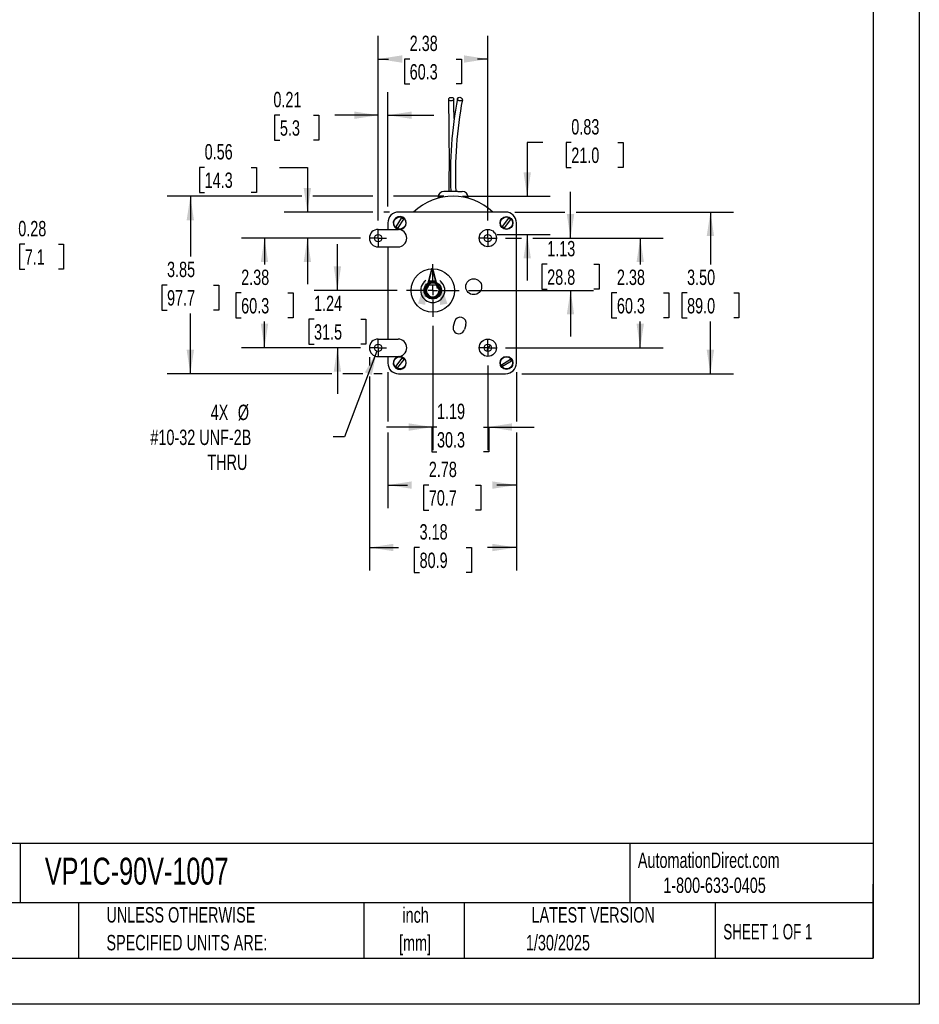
# Model space of a CAD drawing. Header units: inches. Extents: x 0 to 44, y 0 to 34.
# Tile 5 of 6: x 24.5 to 44, y 0 to 21.3. Entities that reach past the tile are written whole.
import ezdxf

# ---------------------------------------------------------------- set-up
doc = ezdxf.new("R2010")
doc.units = ezdxf.units.IN
doc.header["$LTSCALE"] = 4
doc.header["$MEASUREMENT"] = 0
doc.linetypes.add('CENTERX2', pattern=[0.8, 0.5, -0.1, 0.1, -0.1])
doc.layers.add('CENTER', color=40, linetype='CENTERX2')
doc.layers.add('DIMENSIONS', color=140, linetype='Continuous', lineweight=25)
doc.layers.add('TEXT', color=140, linetype='Continuous', lineweight=25)
doc.styles.add('SLDTEXTSTYLE0', font='TXT', dxfattribs={"width": 0.7})
doc.styles.add('SLDTEXTSTYLE1', font='TXT', dxfattribs={"width": 0.65})
doc.dimstyles.new('SLDDIMSTYLE0', dxfattribs={"dimtxt": 0.339844, "dimasz": 0.52, "dimexe": 0, "dimexo": 0.0625, "dimgap": 0.084961, "dimtad": 0, "dimtih": 1, "dimtoh": 1, "dimrnd": 1e-09, "dimzin": 12, "dimdsep": 46, "dimtxsty": 'SLDTEXTSTYLE0', "dimsah": 1, "dimcen": 0.09, "dimadec": 0, "dimazin": 3, "dimtfac": 1, "dimtofl": 0, "dimtmove": 0, "dimatfit": 3, "dimfxl": 0, "dimfrac": 2, "dimtolj": 1, "dimtzin": 12, "dimarcsym": 0})
doc.dimstyles.new('SLDDIMSTYLE1', dxfattribs={"dimtxt": 0.339844, "dimasz": 0.52, "dimexe": 0, "dimexo": 0.0625, "dimgap": 0.084961, "dimtad": 0, "dimtih": 1, "dimtoh": 1, "dimrnd": 1e-09, "dimzin": 12, "dimdsep": 46, "dimtxsty": 'SLDTEXTSTYLE0', "dimsah": 1, "dimcen": 0, "dimadec": 0, "dimazin": 3, "dimtfac": 1, "dimtofl": 0, "dimtmove": 0, "dimatfit": 3, "dimfxl": 0, "dimfrac": 2, "dimtolj": 1, "dimtzin": 12, "dimarcsym": 0})
doc.dimstyles.new('SLDDIMSTYLE2', dxfattribs={"dimtxt": 0.339844, "dimasz": 0.52, "dimexe": 0, "dimexo": 0.0625, "dimgap": 0.084961, "dimtad": 0, "dimtih": 1, "dimtoh": 1, "dimrnd": 1e-09, "dimzin": 12, "dimdsep": 46, "dimtxsty": 'SLDTEXTSTYLE0', "dimsah": 1, "dimcen": 0.09, "dimadec": 0, "dimazin": 3, "dimtfac": 1, "dimtmove": 0, "dimatfit": 0, "dimfxl": 0, "dimfrac": 2, "dimtolj": 1, "dimtzin": 12, "dimarcsym": 0})
doc.dimstyles.new('SLDDIMSTYLE3', dxfattribs={"dimtxt": 0.339844, "dimasz": 0.52, "dimexe": 0, "dimexo": 0.0625, "dimgap": 0.084961, "dimtad": 0, "dimtih": 1, "dimtoh": 1, "dimrnd": 1e-09, "dimdsep": 46, "dimtxsty": 'SLDTEXTSTYLE0', "dimsah": 1, "dimcen": 0.09, "dimadec": 0, "dimazin": 2, "dimtfac": 1, "dimtmove": 0, "dimatfit": 0, "dimfxl": 0, "dimfrac": 2, "dimtolj": 1, "dimtzin": 12, "dimarcsym": 0})
doc.dimstyles.new('SLDDIMSTYLE4', dxfattribs={"dimtxt": 0.339844, "dimasz": 0.52, "dimexe": 0, "dimexo": 0.0625, "dimgap": 0.084961, "dimtad": 0, "dimtih": 1, "dimtoh": 1, "dimrnd": 1e-09, "dimzin": 4, "dimdsep": 46, "dimtxsty": 'SLDTEXTSTYLE0', "dimsah": 1, "dimcen": 0.09, "dimadec": 0, "dimazin": 1, "dimtfac": 1, "dimtofl": 0, "dimtmove": 0, "dimatfit": 3, "dimfxl": 0, "dimfrac": 2, "dimtolj": 1, "dimtzin": 12, "dimarcsym": 0})
doc.dimstyles.new('SLDDIMSTYLE9', dxfattribs={"dimtxt": 0.339844, "dimasz": 0.52, "dimexe": 0, "dimexo": 0.0625, "dimgap": 0.084961, "dimtad": 0, "dimtih": 1, "dimtoh": 1, "dimlfac": 0.5, "dimrnd": 1e-09, "dimdsep": 46, "dimtxsty": 'SLDTEXTSTYLE0', "dimsah": 1, "dimcen": 0.09, "dimadec": 0, "dimazin": 2, "dimtfac": 1, "dimtmove": 0, "dimatfit": 0, "dimfxl": 0, "dimfrac": 2, "dimtolj": 1, "dimtzin": 12, "dimarcsym": 0})

# ---------------------------------------------------------------- blocks, each defined once
blk = doc.blocks.new('SW_NOTE_0_1')
at = {"layer": 'TEXT', "color": 0, "linetype": 'CENTERX2', "lineweight": 18, "char_height": 0.3333, "attachment_point": 2, "style": 'SLDTEXTSTYLE0'}
for s, insert in [('inch', (0.5, 0.43)), ('[mm]', (0.489, -0.172))]:
    blk.add_mtext(s, dxfattribs=dict(at, insert=insert))
blk = doc.blocks.new('SW_NOTE_0_2')
at = {"layer": 'TEXT', "color": 0, "linetype": 'CENTERX2', "lineweight": 18, "char_height": 0.33333, "attachment_point": 1, "style": 'SLDTEXTSTYLE0'}
for s, insert in [('UNLESS OTHERWISE', (0, 0.43)), ('SPECIFIED UNITS ARE:', (0, -0.172))]:
    blk.add_mtext(s, dxfattribs=dict(at, insert=insert))
blk = doc.blocks.new('_D')
at = {"layer": 'DIMENSIONS'}
for p, q in [((31.9, 16.595), (29.318, 16.595)), ((29.818, 16.595), (29.818, 16.024)), ((29.313, 15.407), (29.199, 15.407)), ((29.199, 15.407), (29.199, 14.867)), ((30.323, 15.407), (30.437, 15.407)), ((30.437, 15.407), (30.437, 14.867)), ((29.199, 14.867), (29.313, 14.867)), ((29.818, 14.22), (29.818, 14.791)), ((30.437, 14.867), (30.323, 14.867)), ((31.9, 14.22), (29.318, 14.22))]:
    blk.add_line(p, q, dxfattribs=at)
for points in [[(29.818, 16.595), (29.738, 16.075), (29.898, 16.075)], [(29.818, 14.22), (29.898, 14.74), (29.738, 14.74)]]:
    blk.add_solid(points, dxfattribs=at)
at = {"layer": 'DIMENSIONS', "char_height": 0.3333, "attachment_point": 1, "style": 'SLDTEXTSTYLE0'}
for s, insert in [('2.38', (29.313, 15.913)), ('60.3', (29.313, 15.297))]:
    blk.add_mtext(s, dxfattribs=dict(at, insert=insert))
blk = doc.blocks.new('_D_1')
at = {"layer": 'DIMENSIONS'}
for p, q in [((32.252, 14.145), (31.549, 12.288)), ((31.549, 12.288), (31.309, 12.288))]:
    blk.add_line(p, q, dxfattribs=at)
blk.add_solid([(32.252, 14.145), (31.993, 13.687), (32.143, 13.63)], dxfattribs=at)
at = {"layer": 'DIMENSIONS', "attachment_point": 1, "style": 'SLDTEXTSTYLE0'}
for s, insert, char_height in [('4X', (28.653, 12.988), 0.3333), ('%%c', (29.24, 12.988), 0.3333), ('#10-32 UNF-2B', (27.347, 12.447), 0.33333), ('THRU', (28.582, 11.907), 0.3333)]:
    blk.add_mtext(s, dxfattribs=dict(at, insert=insert, char_height=char_height))
blk = doc.blocks.new('_D_2')
at = {"layer": 'DIMENSIONS'}
for p, q in [((31.397, 15.462), (31.397, 16.462)), ((32.693, 15.462), (30.897, 15.462)), ((30.892, 14.841), (30.778, 14.841)), ((30.778, 14.841), (30.778, 14.301)), ((31.902, 14.841), (32.016, 14.841)), ((32.016, 14.841), (32.016, 14.301)), ((30.778, 14.301), (30.892, 14.301)), ((32.016, 14.301), (31.902, 14.301)), ((31.9, 14.22), (30.897, 14.22)), ((31.397, 14.22), (31.397, 13.22))]:
    blk.add_line(p, q, dxfattribs=at)
for points in [[(31.397, 15.462), (31.477, 15.982), (31.317, 15.982)], [(31.397, 14.22), (31.317, 13.7), (31.477, 13.7)]]:
    blk.add_solid(points, dxfattribs=at)
at = {"layer": 'DIMENSIONS', "char_height": 0.3333, "attachment_point": 1, "style": 'SLDTEXTSTYLE0'}
for s, insert in [('1.24', (30.892, 15.347)), ('31.5', (30.892, 14.73))]:
    blk.add_mtext(s, dxfattribs=dict(at, insert=insert))
blk = doc.blocks.new('_D_3')
at = {"layer": 'DIMENSIONS'}
for p, q in [((33.463, 14.692), (33.463, 12.003)), ((34.656, 13.839), (34.656, 12.003)), ((33.463, 12.503), (32.463, 12.503)), ((33.554, 12.503), (33.44, 12.503)), ((33.44, 12.503), (33.44, 11.963)), ((34.564, 12.503), (34.678, 12.503)), ((34.656, 12.503), (35.656, 12.503)), ((34.678, 12.503), (34.678, 11.963)), ((33.44, 11.963), (33.554, 11.963)), ((34.678, 11.963), (34.564, 11.963))]:
    blk.add_line(p, q, dxfattribs=at)
for points in [[(33.463, 12.503), (32.943, 12.583), (32.943, 12.423)], [(34.656, 12.503), (35.176, 12.423), (35.176, 12.583)]]:
    blk.add_solid(points, dxfattribs=at)
at = {"layer": 'DIMENSIONS', "char_height": 0.3333, "attachment_point": 1, "style": 'SLDTEXTSTYLE0'}
for s, insert in [('1.19', (33.554, 13.009)), ('30.3', (33.554, 12.393))]:
    blk.add_mtext(s, dxfattribs=dict(at, insert=insert))
blk = doc.blocks.new('_D_4')
at = {"layer": 'DIMENSIONS'}
for p, q in [((35.036, 16.595), (35.388, 16.595)), ((35.628, 16.595), (38.456, 16.595)), ((37.956, 16.595), (37.956, 16.024)), ((37.451, 15.407), (37.337, 15.407)), ((37.337, 15.407), (37.337, 14.867)), ((38.461, 15.407), (38.575, 15.407)), ((38.575, 15.407), (38.575, 14.867)), ((37.337, 14.867), (37.451, 14.867)), ((37.956, 14.22), (37.956, 14.791)), ((38.575, 14.867), (38.461, 14.867)), ((35.036, 14.22), (38.456, 14.22))]:
    blk.add_line(p, q, dxfattribs=at)
for points in [[(37.956, 16.595), (37.876, 16.075), (38.036, 16.075)], [(37.956, 14.22), (38.036, 14.74), (37.876, 14.74)]]:
    blk.add_solid(points, dxfattribs=at)
at = {"layer": 'DIMENSIONS', "char_height": 0.3333, "attachment_point": 1, "style": 'SLDTEXTSTYLE0'}
for s, insert in [('2.38', (37.451, 15.913)), ('60.3', (37.451, 15.297))]:
    blk.add_mtext(s, dxfattribs=dict(at, insert=insert))
blk = doc.blocks.new('_D_5')
at = {"layer": 'DIMENSIONS'}
for p, q in [((32.281, 16.975), (32.281, 20.974)), ((34.656, 16.975), (34.656, 20.974)), ((32.281, 20.474), (32.503, 20.474)), ((32.963, 20.474), (32.849, 20.474)), ((32.849, 20.474), (32.849, 19.934)), ((33.973, 20.474), (34.087, 20.474)), ((34.087, 20.474), (34.087, 19.934)), ((34.656, 20.474), (34.434, 20.474)), ((32.849, 19.934), (32.963, 19.934)), ((34.087, 19.934), (33.973, 19.934))]:
    blk.add_line(p, q, dxfattribs=at)
for points in [[(32.281, 20.474), (32.801, 20.394), (32.801, 20.554)], [(34.656, 20.474), (34.136, 20.554), (34.136, 20.394)]]:
    blk.add_solid(points, dxfattribs=at)
at = {"layer": 'DIMENSIONS', "char_height": 0.3333, "attachment_point": 1, "style": 'SLDTEXTSTYLE0'}
for s, insert in [('2.38', (32.963, 20.98)), ('60.3', (32.963, 20.364))]:
    blk.add_mtext(s, dxfattribs=dict(at, insert=insert))
blk = doc.blocks.new('_D_6')
at = {"layer": 'DIMENSIONS'}
for p, q in [((32.091, 14.02), (32.091, 13.838)), ((35.274, 13.689), (35.274, 12.623)), ((32.091, 13.598), (32.091, 9.394)), ((35.274, 12.383), (35.274, 9.394)), ((32.091, 9.894), (32.717, 9.894)), ((33.177, 9.894), (33.063, 9.894)), ((33.063, 9.894), (33.063, 9.354)), ((34.187, 9.894), (34.301, 9.894)), ((34.301, 9.894), (34.301, 9.354)), ((35.274, 9.894), (34.648, 9.894)), ((33.063, 9.354), (33.177, 9.354)), ((34.301, 9.354), (34.187, 9.354))]:
    blk.add_line(p, q, dxfattribs=at)
for points in [[(32.091, 9.894), (32.611, 9.814), (32.611, 9.974)], [(35.274, 9.894), (34.754, 9.974), (34.754, 9.814)]]:
    blk.add_solid(points, dxfattribs=at)
at = {"layer": 'DIMENSIONS', "char_height": 0.3333, "attachment_point": 1, "style": 'SLDTEXTSTYLE0'}
for s, insert in [('3.18', (33.177, 10.4)), ('80.9', (33.177, 9.783))]:
    blk.add_mtext(s, dxfattribs=dict(at, insert=insert))
blk = doc.blocks.new('_D_7')
at = {"layer": 'DIMENSIONS'}
for p, q in [((32.489, 13.689), (32.489, 12.623)), ((35.274, 13.689), (35.274, 12.623)), ((32.489, 12.383), (32.489, 10.746)), ((35.274, 12.383), (35.274, 10.746)), ((32.489, 11.246), (32.916, 11.246)), ((33.377, 11.246), (33.263, 11.246)), ((33.263, 11.246), (33.263, 10.706)), ((34.387, 11.246), (34.501, 11.246)), ((34.501, 11.246), (34.501, 10.706)), ((35.274, 11.246), (34.847, 11.246)), ((33.263, 10.706), (33.377, 10.706)), ((34.501, 10.706), (34.387, 10.706))]:
    blk.add_line(p, q, dxfattribs=at)
for points in [[(32.489, 11.246), (33.009, 11.166), (33.009, 11.326)], [(35.274, 11.246), (34.754, 11.326), (34.754, 11.166)]]:
    blk.add_solid(points, dxfattribs=at)
at = {"layer": 'DIMENSIONS', "char_height": 0.3333, "attachment_point": 1, "style": 'SLDTEXTSTYLE0'}
for s, insert in [('2.78', (33.377, 11.752)), ('70.7', (33.377, 11.136))]:
    blk.add_mtext(s, dxfattribs=dict(at, insert=insert))
blk = doc.blocks.new('_D_8')
at = {"layer": 'DIMENSIONS'}
for p, q in [((28.522, 18.126), (28.408, 18.126)), ((28.408, 18.126), (28.408, 17.586)), ((29.532, 18.126), (29.646, 18.126)), ((29.646, 18.126), (29.646, 17.586)), ((30.145, 18.126), (30.747, 18.126)), ((30.747, 18.126), (30.747, 17.159)), ((28.408, 17.586), (28.522, 17.586)), ((29.646, 17.586), (29.532, 17.586)), ((32.161, 17.159), (30.247, 17.159)), ((32.523, 17.159), (32.401, 17.159)), ((31.9, 16.595), (30.247, 16.595)), ((30.747, 16.595), (30.747, 15.595))]:
    blk.add_line(p, q, dxfattribs=at)
for points in [[(30.747, 17.159), (30.827, 17.679), (30.667, 17.679)], [(30.747, 16.595), (30.667, 16.075), (30.827, 16.075)]]:
    blk.add_solid(points, dxfattribs=at)
at = {"layer": 'DIMENSIONS', "char_height": 0.3333, "attachment_point": 1, "style": 'SLDTEXTSTYLE0'}
for s, insert in [('0.56', (28.522, 18.632)), ('14.3', (28.522, 18.016))]:
    blk.add_mtext(s, dxfattribs=dict(at, insert=insert))
blk = doc.blocks.new('_D_9')
at = {"layer": 'DIMENSIONS'}
for p, q in [((36.446, 16.595), (36.446, 17.595)), ((35.036, 16.595), (35.388, 16.595)), ((35.628, 16.595), (36.946, 16.595)), ((35.941, 16.028), (35.827, 16.028)), ((35.827, 16.028), (35.827, 15.488)), ((36.951, 16.028), (37.065, 16.028)), ((37.065, 16.028), (37.065, 15.488)), ((34.233, 15.462), (36.946, 15.462)), ((35.827, 15.488), (35.941, 15.488)), ((36.446, 15.462), (36.446, 14.462)), ((37.065, 15.488), (36.951, 15.488))]:
    blk.add_line(p, q, dxfattribs=at)
for points in [[(36.446, 16.595), (36.526, 17.115), (36.366, 17.115)], [(36.446, 15.462), (36.366, 14.942), (36.526, 14.942)]]:
    blk.add_solid(points, dxfattribs=at)
at = {"layer": 'DIMENSIONS', "char_height": 0.3333, "attachment_point": 1, "style": 'SLDTEXTSTYLE0'}
for s, insert in [('1.13', (35.941, 16.534)), ('28.8', (35.941, 15.918))]:
    blk.add_mtext(s, dxfattribs=dict(at, insert=insert))
blk = doc.blocks.new('_D_10')
at = {"layer": 'DIMENSIONS'}
for p, q in [((30.627, 17.501), (27.712, 17.501)), ((28.212, 17.501), (28.212, 16.195)), ((32.161, 17.501), (30.867, 17.501)), ((33.704, 17.501), (32.609, 17.501)), ((27.708, 15.578), (27.593, 15.578)), ((27.593, 15.578), (27.593, 15.038)), ((28.717, 15.578), (28.832, 15.578)), ((28.832, 15.578), (28.832, 15.038)), ((27.593, 15.038), (27.708, 15.038)), ((28.212, 13.656), (28.212, 14.962)), ((28.832, 15.038), (28.717, 15.038)), ((31.277, 13.656), (27.712, 13.656)), ((31.947, 13.656), (31.517, 13.656)), ((32.369, 13.656), (32.187, 13.656))]:
    blk.add_line(p, q, dxfattribs=at)
for points in [[(28.212, 17.501), (28.132, 16.981), (28.292, 16.981)], [(28.212, 13.656), (28.292, 14.176), (28.132, 14.176)]]:
    blk.add_solid(points, dxfattribs=at)
at = {"layer": 'DIMENSIONS', "char_height": 0.3333, "attachment_point": 1, "style": 'SLDTEXTSTYLE0'}
for s, insert in [('3.85', (27.708, 16.084)), ('97.7', (27.708, 15.468))]:
    blk.add_mtext(s, dxfattribs=dict(at, insert=insert))
blk = doc.blocks.new('_D_11')
at = {"layer": 'DIMENSIONS'}
for p, q in [((35.85, 18.667), (35.508, 18.667)), ((35.508, 18.667), (35.508, 17.501)), ((36.463, 18.667), (36.349, 18.667)), ((36.349, 18.667), (36.349, 18.126)), ((37.473, 18.667), (37.587, 18.667)), ((37.587, 18.667), (37.587, 18.126)), ((36.349, 18.126), (36.463, 18.126)), ((37.587, 18.126), (37.473, 18.126)), ((34.104, 17.501), (36.008, 17.501)), ((34.856, 16.675), (36.008, 16.675)), ((35.508, 16.675), (35.508, 15.675))]:
    blk.add_line(p, q, dxfattribs=at)
for points in [[(35.508, 17.501), (35.588, 18.021), (35.428, 18.021)], [(35.508, 16.675), (35.428, 16.155), (35.588, 16.155)]]:
    blk.add_solid(points, dxfattribs=at)
at = {"layer": 'DIMENSIONS', "char_height": 0.3333, "attachment_point": 1, "style": 'SLDTEXTSTYLE0'}
for s, insert in [('0.83', (36.463, 19.172)), ('21.0', (36.463, 18.556))]:
    blk.add_mtext(s, dxfattribs=dict(at, insert=insert))
blk = doc.blocks.new('_D_12')
at = {"layer": 'DIMENSIONS'}
for p, q in [((32.281, 16.975), (32.281, 19.757)), ((32.489, 17.279), (32.489, 19.757)), ((30.152, 19.257), (30.038, 19.257)), ((30.038, 19.257), (30.038, 18.717)), ((30.879, 19.257), (30.993, 19.257)), ((30.993, 19.257), (30.993, 18.717)), ((32.281, 19.257), (31.34, 19.257)), ((32.489, 19.257), (33.489, 19.257)), ((30.038, 18.717), (30.152, 18.717)), ((30.993, 18.717), (30.879, 18.717))]:
    blk.add_line(p, q, dxfattribs=at)
for points in [[(32.281, 19.257), (31.761, 19.337), (31.761, 19.177)], [(32.489, 19.257), (33.009, 19.177), (33.009, 19.337)]]:
    blk.add_solid(points, dxfattribs=at)
at = {"layer": 'DIMENSIONS', "char_height": 0.3333, "attachment_point": 1, "style": 'SLDTEXTSTYLE0'}
for s, insert in [('0.21', (30.011, 19.763)), ('5.3', (30.152, 19.147))]:
    blk.add_mtext(s, dxfattribs=dict(at, insert=insert))
blk = doc.blocks.new('_D_13')
at = {"layer": 'DIMENSIONS'}
for p, q in [((35.241, 17.159), (36.326, 17.159)), ((36.566, 17.159), (39.976, 17.159)), ((39.476, 17.159), (39.476, 16.024)), ((38.971, 15.407), (38.857, 15.407)), ((38.857, 15.407), (38.857, 14.867)), ((39.981, 15.407), (40.095, 15.407)), ((40.095, 15.407), (40.095, 14.867)), ((38.857, 14.867), (38.971, 14.867)), ((39.476, 13.656), (39.476, 14.791)), ((40.095, 14.867), (39.981, 14.867)), ((35.394, 13.656), (39.976, 13.656))]:
    blk.add_line(p, q, dxfattribs=at)
for points in [[(39.476, 17.159), (39.396, 16.639), (39.556, 16.639)], [(39.476, 13.656), (39.556, 14.176), (39.396, 14.176)]]:
    blk.add_solid(points, dxfattribs=at)
at = {"layer": 'DIMENSIONS', "char_height": 0.3333, "attachment_point": 1, "style": 'SLDTEXTSTYLE0'}
for s, insert in [('3.50', (38.971, 15.913)), ('89.0', (38.971, 15.297))]:
    blk.add_mtext(s, dxfattribs=dict(at, insert=insert))
blk = doc.blocks.new('SW_CENTERMARKSYMBOL_0')
at = {"layer": 'CENTER', "color": 0}
for p, q in [((-0.1, 0), (-0.1805, 0)), ((0, 0), (-0.1, 0)), ((0, 0.1), (0, 0.1805)), ((0, 0), (0, 0.1)), ((0, 0), (0, -0.1)), ((0, 0), (0.1, 0)), ((0.1, 0), (0.1805, 0)), ((0, -0.1), (0, -0.1805))]:
    blk.add_line(p, q, dxfattribs=at)
blk = doc.blocks.new('SW_CENTERMARKSYMBOL_1')
at = {"layer": 'CENTER', "color": 0}
for p, q in [((-0.1, 0), (-0.1805, 0)), ((0, 0), (-0.1, 0)), ((0, 0.1), (0, 0.1805)), ((0, 0), (0, 0.1)), ((0, 0), (0, -0.1)), ((0, 0), (0.1, 0)), ((0.1, 0), (0.1805, 0)), ((0, -0.1), (0, -0.1805))]:
    blk.add_line(p, q, dxfattribs=at)
blk = doc.blocks.new('SW_CENTERMARKSYMBOL_2')
at = {"layer": 'CENTER', "color": 0}
for p, q in [((0, 0.2), (0, 0.57)), ((-0.2, 0), (-0.57, 0)), ((0, 0), (-0.1, 0)), ((0, 0), (0, 0.1)), ((0, 0), (0, -0.1)), ((0, 0), (0.1, 0)), ((0.2, 0), (0.57, 0)), ((0, -0.2), (0, -0.57))]:
    blk.add_line(p, q, dxfattribs=at)
blk = doc.blocks.new('SW_CENTERMARKSYMBOL_3')
at = {"layer": 'CENTER', "color": 0}
for p, q in [((-0.1, 0), (-0.1805, 0)), ((0, 0), (-0.1, 0)), ((0, 0.1), (0, 0.1805)), ((0, 0), (0, 0.1)), ((0, 0), (0, -0.1)), ((0, 0), (0.1, 0)), ((0.1, 0), (0.1805, 0)), ((0, -0.1), (0, -0.1805))]:
    blk.add_line(p, q, dxfattribs=at)
blk = doc.blocks.new('SW_CENTERMARKSYMBOL_4')
at = {"layer": 'CENTER', "color": 0}
for p, q in [((-0.1, 0), (-0.1805, 0)), ((0, 0), (-0.1, 0)), ((0, 0.1), (0, 0.1805)), ((0, 0), (0, 0.1)), ((0, 0), (0, -0.1)), ((0, 0), (0.1, 0)), ((0.1, 0), (0.1805, 0)), ((0, -0.1), (0, -0.1805))]:
    blk.add_line(p, q, dxfattribs=at)
blk = doc.blocks.new('_D_22')
at = {"layer": 'DIMENSIONS'}
for p, q in [((24.013, 16.462), (23.6, 16.462)), ((23.6, 16.462), (23.6, 15.699)), ((24.626, 16.462), (24.512, 16.462)), ((24.512, 16.462), (24.512, 15.922)), ((25.353, 16.462), (25.467, 16.462)), ((25.467, 16.462), (25.467, 15.922)), ((24.512, 15.922), (24.626, 15.922)), ((25.467, 15.922), (25.353, 15.922)), ((22.978, 15.699), (24.1, 15.699)), ((22.858, 15.142), (24.1, 15.142)), ((23.6, 15.142), (23.6, 14.142))]:
    blk.add_line(p, q, dxfattribs=at)
for points in [[(23.6, 15.699), (23.68, 16.219), (23.52, 16.219)], [(23.6, 15.142), (23.52, 14.622), (23.68, 14.622)]]:
    blk.add_solid(points, dxfattribs=at)
at = {"layer": 'DIMENSIONS', "char_height": 0.3333, "attachment_point": 1, "style": 'SLDTEXTSTYLE0'}
for s, insert in [('0.28', (24.485, 16.968)), ('7.1', (24.626, 16.351))]:
    blk.add_mtext(s, dxfattribs=dict(at, insert=insert))

msp = doc.modelspace()

# ---------------------------------------------------------------- linework, layer by layer
at = {"color": 7, "linetype": 'Continuous'}
for p, q in [((44.00039, 34.00042), (44.00039, 0.00042)), ((44.00039, 0.00042), (0.00039, 0.00042))]:
    msp.add_line(p, q, dxfattribs=at)
for p, q in [((34.00437, 17.60547), (33.70509, 17.60547)), ((34.00437, 17.60547), (34.10261, 17.60547)), ((33.57934, 17.48047), (33.57934, 17.45818)), ((33.67814, 17.48047), (33.57934, 17.48047)), ((34.22784, 17.48047), (34.12905, 17.48047)), ((34.22784, 17.45818), (34.22784, 17.48047)), ((35.04059, 17.1593), (32.72259, 17.1593)), ((32.48926, 16.92597), (32.48926, 16.78489)), ((32.66936, 16.83932), (32.78899, 17.02976)), ((32.82583, 17.00662), (32.7062, 16.81618)), ((34.97354, 16.8474), (35.11126, 17.02518)), ((35.14565, 16.99854), (35.00793, 16.82076)), ((35.27393, 13.88897), (35.27393, 16.92597)), ((32.28059, 16.78489), (32.71059, 16.78489)), ((32.28059, 16.40489), (32.71059, 16.40489)), ((32.48926, 16.40489), (32.48926, 14.40989)), ((33.40244, 15.58391), (33.36529, 15.58391)), ((33.40244, 15.58391), (33.52275, 15.58391)), ((33.5599, 15.58391), (33.52275, 15.58391)), ((33.31582, 15.40454), (33.31566, 15.40853)), ((33.32774, 15.38029), (33.32692, 15.38416)), ((33.59652, 15.37877), (33.5976, 15.38299)), ((33.61699, 15.43769), (33.61761, 15.43378)), ((33.61882, 15.46448), (33.62009, 15.46069)), ((33.36456, 15.33999), (33.36708, 15.33643)), ((33.39608, 15.32028), (33.40025, 15.31703)), ((33.57246, 15.34881), (33.57519, 15.35333)), ((33.93055, 14.78488), (33.90785, 14.68085)), ((34.18169, 14.71759), (34.14933, 14.61614)), ((32.28059, 14.40989), (32.71059, 14.40989)), ((32.28059, 14.02989), (32.71059, 14.02989)), ((32.48926, 14.02989), (32.48926, 13.88897)), ((32.66104, 13.81697), (32.79994, 13.99384)), ((32.83415, 13.96697), (32.69525, 13.7901)), ((34.95286, 13.85043), (35.14314, 13.97032)), ((35.16633, 13.93351), (34.97605, 13.81362)), ((32.72259, 13.65564), (35.04059, 13.65564))]:
    msp.add_line(p, q)
at = {"flags": 128}
for points in [[(33.80778, 19.60547), (33.81136, 19.61828), (33.82067, 19.62965), (33.83467, 19.63829), (33.85178, 19.64323), (33.87007, 19.64391), (33.88747, 19.64026), (33.90203, 19.63269), (33.9121, 19.62205), (33.91656, 19.60954), (33.9167, 19.60547), (33.91312, 19.59266), (33.90381, 19.58129), (33.88981, 19.57265), (33.8727, 19.56771), (33.85442, 19.56703), (33.83701, 19.57068), (33.82245, 19.57825), (33.81238, 19.58889), (33.80792, 19.6014), (33.80778, 19.60547)], [(33.9975, 19.60547), (33.99724, 19.61857), (34.00294, 19.6302), (34.01396, 19.63904), (34.02905, 19.6441), (34.04652, 19.64479), (34.0644, 19.64106), (34.08067, 19.63331), (34.09349, 19.62243), (34.10142, 19.60963), (34.10274, 19.60547), (34.103, 19.59237), (34.09731, 19.58074), (34.08629, 19.5719), (34.07119, 19.56684), (34.05372, 19.56614), (34.03584, 19.56988), (34.01958, 19.57763), (34.00675, 19.58851), (33.99882, 19.60131), (33.9975, 19.60547)], [(32.82583, 17.00662), (32.80852, 17.01995), (32.78899, 17.02976)], [(34.97354, 16.8474), (34.98946, 16.83243), (35.00793, 16.82076)], [(35.14565, 16.99854), (35.12973, 17.01351), (35.11126, 17.02518)], [(32.66936, 16.83932), (32.68667, 16.82599), (32.7062, 16.81618)], [(32.83415, 13.96697), (32.81834, 13.98204), (32.79994, 13.99384)], [(35.16633, 13.93351), (35.15649, 13.95302), (35.14314, 13.97032)], [(32.66104, 13.81697), (32.67685, 13.8019), (32.69525, 13.7901)], [(34.95286, 13.85043), (34.96269, 13.83091), (34.97605, 13.81362)]]:
    msp.add_lwpolyline(points, dxfattribs=at)
for centre, radius in [((35.05959, 16.92297), 0.1405), ((32.74759, 16.92297), 0.1315), ((35.05959, 16.92297), 0.1315), ((32.28059, 16.59489), 0.0805), ((34.65559, 16.59489), 0.1875), ((34.65559, 16.59489), 0.0805), ((33.46259, 15.46166), 0.47), ((33.46259, 15.46166), 0.1875), ((33.46259, 15.46166), 0.1675), ((34.34959, 15.54189), 0.1715), ((32.28059, 14.21989), 0.0805), ((34.65559, 14.21989), 0.1875), ((34.65559, 14.21989), 0.0805), ((32.74759, 13.89197), 0.1315), ((35.05959, 13.89197), 0.1405), ((35.05959, 13.89197), 0.1315)]:
    msp.add_circle(centre, radius)
for centre, radius, start, end in [((-27.46203, 18.29352), 61.28381, 359.3567099, 1.2252188), ((42.4886, 18.00114), 8.64404, 169.217687, 182.623559), ((-15.12683, 18.4919), 49.05622, 0.809074, 1.302525), ((42.63044, 17.99142), 8.67641, 169.364716, 182.549521), ((33.90359, 16.25097), 1.25, 46.607762, 133.392238), ((33.70434, 17.48047), 0.125, 90, 180), ((34.10284, 17.48047), 0.125, 0, 90), ((32.72259, 16.92597), 0.23333, 90, 180), ((32.74759, 16.92297), 0.1405, 266.58995, 260.541084), ((35.04059, 16.92597), 0.23333, 0, 90), ((32.28059, 16.59489), 0.19, 90, 270), ((32.71059, 16.59489), 0.19, 270, 90), ((33.46259, 15.46166), 0.1575, 164.662427, 51.879492), ((33.46259, 15.46166), 0.15625, 128.519155, 51.480845), ((33.46259, 15.46166), 0.1575, 128.488821, 164.662427), ((33.46259, 15.46166), 0.13625, 116.201384, 63.798616), ((33.46259, 15.46166), 0.15625, 51.480845, 128.519155), ((34.05612, 14.75123), 0.13, 345, 165), ((34.02859, 14.64849), 0.125, 165, 345), ((32.28059, 14.21989), 0.19, 90, 270), ((32.71059, 14.21989), 0.19, 270, 90), ((34.81759, 14.13297), 0.18, 126.248032, 177.320921), ((32.72259, 13.88897), 0.23333, 180, 270), ((32.74759, 13.89197), 0.1405, 100.10009, 92.77509), ((35.04059, 13.88897), 0.23333, 270, 0)]:
    msp.add_arc(centre, radius, start, end)
at = {"layer": 'TEXT'}
for p, q in [((43, 33), (43, 1)), ((43, 3.48443), (1, 3.48443)), ((24.52896, 3.48443), (24.52896, 2.2)), ((37.72841, 3.48443), (37.72841, 2.2)), ((43, 1), (43, 2.6)), ((43, 2.2), (1, 2.2)), ((25.79215, 2.2), (25.79215, 1)), ((31.97233, 2.2), (31.97233, 1)), ((34.14364, 2.2), (34.14364, 1)), ((39.58248, 2.2), (39.58248, 1)), ((1, 1), (43, 1))]:
    msp.add_line(p, q, dxfattribs=at)
msp.add_arc((33.46259, 15.46166), 0.26197, 125.00291, 54.294092, dxfattribs=at)
for points in [[(33.31232, 15.67625), (33.14139, 15.17867), (33.29885, 15.1503)], [(33.61549, 15.67439), (33.6225, 15.14832), (33.7803, 15.17475)]]:
    msp.add_solid(points, dxfattribs=at)

# ---------------------------------------------------------------- block references
at = {"layer": 'CENTER'}
for name, p in [('SW_CENTERMARKSYMBOL_0', (32.28059, 16.59489)), ('SW_CENTERMARKSYMBOL_1', (34.65559, 16.59489)), ('SW_CENTERMARKSYMBOL_2', (33.46259, 15.46166)), ('SW_CENTERMARKSYMBOL_3', (32.28059, 14.21989)), ('SW_CENTERMARKSYMBOL_4', (34.65559, 14.21989))]:
    msp.add_blockref(name, p, dxfattribs=at)
at = {"layer": 'TEXT', "linetype": 'CENTERX2', "lineweight": 18}
for name, p in [('SW_NOTE_0_2', (26.39495, 1.67488)), ('SW_NOTE_0_1', (32.59039, 1.67038))]:
    msp.add_blockref(name, p, dxfattribs=at)

# ---------------------------------------------------------------- texts
at = {"layer": 'TEXT', "insert": (33.31232, 15.94582), "char_height": 0.44444, "attachment_point": 1, "style": 'SLDTEXTSTYLE0'}
msp.add_mtext('A', dxfattribs=at)
at = {"layer": 'TEXT', "linetype": 'CENTERX2', "lineweight": 18}
for s, insert, char_height, attachment_point, style in [('AutomationDirect.com', (37.90472, 3.28764), 0.3333333, 1, 'SLDTEXTSTYLE0'), ('VP1C-90V-1007', (25.06159, 3.17583), 0.5833333, 1, 'SLDTEXTSTYLE0'), ('1-800-633-0405', (38.45537, 2.74599), 0.3333333, 1, 'SLDTEXTSTYLE0'), ('LATEST VERSION', (36.93734, 2.10457), 0.3333333, 2, 'SLDTEXTSTYLE0'), ('SHEET 1 OF 1', (39.75453, 1.74039), 0.3333333, 1, 'SLDTEXTSTYLE1'), ('1/30/2025', (36.17346, 1.50204), 0.333333, 2, 'SLDTEXTSTYLE0')]:
    msp.add_mtext(s, dxfattribs=dict(at, insert=insert, char_height=char_height, attachment_point=attachment_point, style=style))

# ---------------------------------------------------------------- dimensions: what is measured, and where the dimension line sits
at = {"layer": 'DIMENSIONS'}
for base, p1, p2, dimstyle, picture, middle in [((34.655594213, 20.4742780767), (32.280594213, 16.7753900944), (34.655594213, 16.7753900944), 'SLDDIMSTYLE0', '_D_5', (33.468094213, 20.4742780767)), ((32.28059, 19.25748), (32.48926, 16.92597), (32.28059, 16.77539), 'SLDDIMSTYLE3', '_D_12', (30.51579, 19.25748)), ((34.65559, 12.50332), (33.46259, 14.89166), (34.65559, 14.03939), 'SLDDIMSTYLE2', '_D_3', (34.05909, 12.50332)), ((32.09059, 9.89391), (35.27393, 13.88897), (32.09059, 14.21989), 'SLDDIMSTYLE0', '_D_6', (33.68226, 9.89391)), ((35.27393, 11.24622), (32.48926, 13.88897), (35.27393, 13.88897), 'SLDDIMSTYLE0', '_D_7', (33.88159, 11.24622))]:
    dim = msp.add_linear_dim(base=base, p1=p1, p2=p2, dimstyle=dimstyle, dxfattribs=at)
    dim.commit()
    dim.dimension.update_dxf_attribs({"geometry": picture, "text_midpoint": middle, "dimtype": 160})
for base, p1, p2, dimstyle, picture, middle in [((35.50845, 17.50097), (34.65559, 16.67539), (33.90359, 17.50097), 'SLDDIMSTYLE3', '_D_11', (35.50845, 18.66652)), ((30.7466, 17.1593), (32.10009, 16.59489), (32.72259, 17.1593), 'SLDDIMSTYLE3', '_D_8', (30.7466, 18.12636)), ((28.21245, 17.50097), (32.72259, 13.65564), (33.90359, 17.50097), 'SLDDIMSTYLE0', '_D_10', (28.21245, 15.5783)), ((36.44564, 15.46166), (34.83609, 16.59489), (34.03259, 15.46166), 'SLDDIMSTYLE2', '_D_9', (36.44564, 16.02828)), ((39.47562, 13.65564), (35.04059, 17.1593), (35.04059, 13.65564), 'SLDDIMSTYLE4', '_D_13', (39.47562, 15.40747)), ((23.60001, 15.14187), (22.77821, 15.69887), (22.65789, 15.14187), 'SLDDIMSTYLE9', '_D_22', (23.60001, 16.46175)), ((29.8179915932, 14.2198900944), (32.100094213, 16.5948900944), (32.100094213, 14.2198900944), 'SLDDIMSTYLE0', '_D', (29.8179915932, 15.4073900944)), ((31.39706, 14.21989), (32.89259, 15.46166), (32.10009, 14.21989), 'SLDDIMSTYLE2', '_D_2', (31.39706, 14.84078)), ((37.9561866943, 16.5948900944), (34.836094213, 14.2198900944), (34.836094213, 16.5948900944), 'SLDDIMSTYLE0', '_D_4', (37.9561866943, 15.4073900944))]:
    dim = msp.add_linear_dim(base=base, p1=p1, p2=p2, angle=90, dimstyle=dimstyle, dxfattribs=at)
    dim.commit()
    dim.dimension.update_dxf_attribs({"geometry": picture, "text_midpoint": middle, "dimtype": 160})
dim = msp.add_diameter_dim_2p(p1=(32.3091, 14.29518), p2=(32.25209, 14.1446), text='4X%%c\\P#10-32 UNF-2B \\PTHRU', dimstyle='SLDDIMSTYLE1', override={"dimpost": '<>'}, dxfattribs=at)
dim.commit()
dim.dimension.update_dxf_attribs({"geometry": '_D_1', "text_midpoint": (29.20323, 12.2878), "dimtype": 163})

doc.saveas('drawing.dxf')
